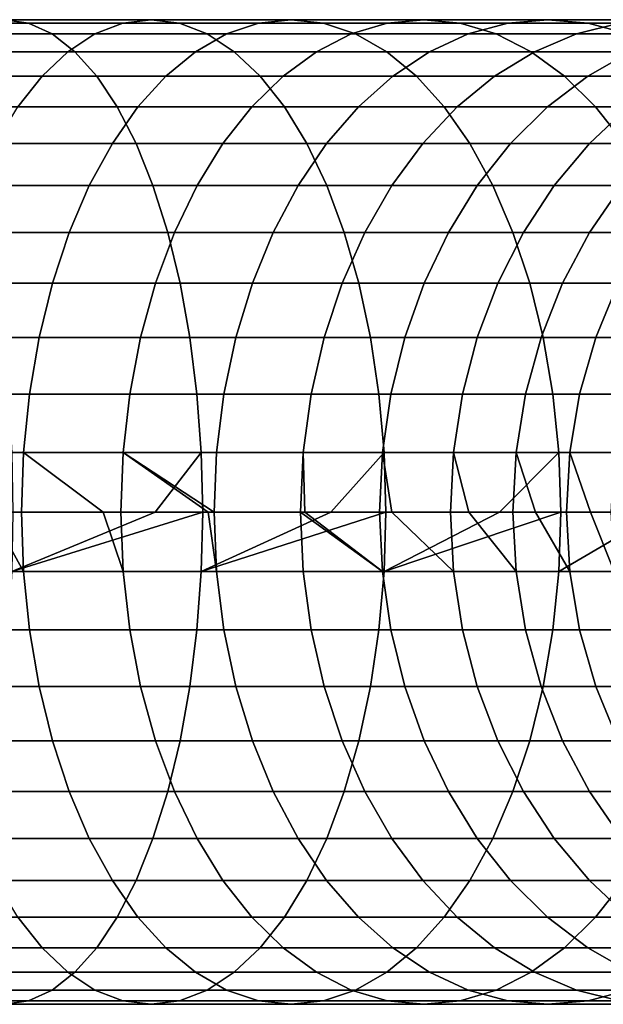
# Model space of a CAD drawing. Header units: metres. Extents: x 19 to 381, y -30 to 30.
# Tile 5 of 8: x 348 to 360, y -10 to 10. Entities that reach past the tile are written whole.
import ezdxf

# ---------------------------------------------------------------- set-up
doc = ezdxf.new("R2010")
doc.units = ezdxf.units.M
doc.layers.add('solid_26_000_800_XXX', color=7, linetype='CONTINUOUS')

msp = doc.modelspace()

# ---------------------------------------------------------------- linework, layer by layer
at = {"layer": 'solid_26_000_800_XXX'}
for points in [[(347.864471, 9.927089, -2.2707), (347.379944, 10, -3.374382), (344.297363, 10, -2.170533), (344.689026, 9.927089, -1.030573)], [(350.352448, 10, -4.828923), (349.77832, 9.927089, -5.888774), (346.895386, 9.927089, -4.478065), (347.379944, 10, -3.374382)], [(350.926575, 9.927089, -3.769071), (350.352448, 10, -4.828923), (347.379944, 10, -3.374382), (347.864471, 9.927089, -2.2707)], [(353.19455, 10, -6.524197), (352.53476, 9.927089, -7.532963), (349.77832, 9.927089, -5.888774), (350.352448, 10, -4.828923)], [(353.854309, 9.927089, -5.515432), (353.19455, 10, -6.524197), (350.352448, 10, -4.828923), (350.926575, 9.927089, -3.769071)], [(355.88678, 10, -8.448603), (355.145874, 9.927089, -9.399378), (352.53476, 9.927089, -7.532963), (353.19455, 10, -6.524197)], [(356.627686, 9.927089, -7.497828), (355.88678, 10, -8.448603), (353.19455, 10, -6.524197), (353.854309, 9.927089, -5.515432)], [(358.410736, 10, -10.588968), (357.59375, 9.927089, -11.475245), (355.145874, 9.927089, -9.399378), (355.88678, 10, -8.448603)], [(359.227692, 9.927089, -9.702691), (358.410736, 10, -10.588968), (355.88678, 10, -8.448603), (356.627686, 9.927089, -7.497828)], [(360.749115, 10, -12.930641), (359.861694, 9.927089, -13.746354), (357.59375, 9.927089, -11.475245), (358.410736, 10, -10.588968)], [(361.636536, 9.927089, -12.114929), (360.749115, 10, -12.930641), (358.410736, 10, -10.588968), (359.227692, 9.927089, -9.702691)], [(348.34198, 9.709418, -1.183111), (347.864471, 9.927089, -2.2707), (344.689026, 9.927089, -1.030573), (345.074982, 9.709418, 0.092763)], [(349.77832, 9.927089, -5.888774), (349.212555, 9.709418, -6.93317), (346.417877, 9.709418, -5.565653), (346.895386, 9.927089, -4.478065)], [(351.49231, 9.709418, -2.724675), (350.926575, 9.927089, -3.769071), (347.864471, 9.927089, -2.2707), (348.34198, 9.709418, -1.183111)], [(352.53476, 9.927089, -7.532963), (351.884613, 9.709418, -8.527019), (349.212555, 9.709418, -6.93317), (349.77832, 9.927089, -5.888774)], [(354.504456, 9.709418, -4.521376), (353.854309, 9.927089, -5.515432), (350.926575, 9.927089, -3.769071), (351.49231, 9.709418, -2.724675)], [(355.145874, 9.927089, -9.399378), (354.415771, 9.709418, -10.336289), (351.884613, 9.709418, -8.527019), (352.53476, 9.927089, -7.532963)], [(357.357758, 9.709418, -6.560917), (356.627686, 9.927089, -7.497828), (353.854309, 9.927089, -5.515432), (354.504456, 9.709418, -4.521376)], [(357.59375, 9.927089, -11.475245), (356.788727, 9.709418, -12.348598), (354.415771, 9.709418, -10.336289), (355.145874, 9.927089, -9.399378)], [(360.032715, 9.709418, -8.829338), (359.227692, 9.927089, -9.702691), (356.627686, 9.927089, -7.497828), (357.357758, 9.709418, -6.560917)], [(359.861694, 9.927089, -13.746354), (358.987183, 9.709418, -14.550172), (356.788727, 9.709418, -12.348598), (357.59375, 9.927089, -11.475245)], [(361.934113, 9.927089, -16.197161), (360.996155, 9.709418, -16.925941), (358.987183, 9.709418, -14.550172), (359.861694, 9.927089, -13.746354)], [(362.511017, 9.709418, -11.311111), (361.636536, 9.927089, -12.114929), (359.227692, 9.927089, -9.702691), (360.032715, 9.709418, -8.829338)], [(348.80542, 9.350163, -0.127477), (348.34198, 9.709418, -1.183111), (345.074982, 9.709418, 0.092763), (345.449585, 9.350163, 1.183096)], [(349.212555, 9.709418, -6.93317), (348.663422, 9.350163, -7.946882), (345.954437, 9.350163, -6.621288), (346.417877, 9.709418, -5.565653)], [(352.041443, 9.350163, -1.710964), (351.49231, 9.709418, -2.724675), (348.34198, 9.709418, -1.183111), (348.80542, 9.350163, -0.127477)], [(351.884613, 9.709418, -8.527019), (351.253571, 9.350163, -9.491868), (348.663422, 9.350163, -7.946882), (349.212555, 9.709418, -6.93317)], [(354.415771, 9.709418, -10.336289), (353.707123, 9.350163, -11.245673), (351.253571, 9.350163, -9.491868), (351.884613, 9.709418, -8.527019)], [(355.135498, 9.350163, -3.556526), (354.504456, 9.709418, -4.521376), (351.49231, 9.709418, -2.724675), (352.041443, 9.350163, -1.710964)], [(356.788727, 9.709418, -12.348598), (356.007324, 9.350163, -13.196292), (353.707123, 9.350163, -11.245673), (354.415771, 9.709418, -10.336289)], [(358.066406, 9.350163, -5.651533), (357.357758, 9.709418, -6.560917), (354.504456, 9.709418, -4.521376), (355.135498, 9.350163, -3.556526)], [(358.987183, 9.709418, -14.550172), (358.138397, 9.350163, -15.330373), (356.007324, 9.350163, -13.196292), (356.788727, 9.709418, -12.348598)], [(360.814117, 9.350163, -7.981644), (360.032715, 9.709418, -8.829338), (357.357758, 9.709418, -6.560917), (358.066406, 9.350163, -5.651533)], [(360.996155, 9.709418, -16.925941), (360.085785, 9.350163, -17.63331), (358.138397, 9.350163, -15.330373), (358.987183, 9.709418, -14.550172)], [(349.248108, 8.85456, 0.880811), (348.80542, 9.350163, -0.127477), (345.449585, 9.350163, 1.183096), (345.807404, 8.85456, 2.224525)], [(348.663422, 9.350163, -7.946882), (348.138916, 8.85456, -8.915126), (345.511749, 8.85456, -7.629576), (345.954437, 9.350163, -6.621288)], [(351.253571, 9.350163, -9.491868), (350.650818, 8.85456, -10.413443), (348.138916, 8.85456, -8.915126), (348.663422, 9.350163, -7.946882)], [(352.565948, 8.85456, -0.742719), (352.041443, 9.350163, -1.710964), (348.80542, 9.350163, -0.127477), (349.248108, 8.85456, 0.880811)], [(353.707123, 9.350163, -11.245673), (353.030273, 8.85456, -12.114269), (350.650818, 8.85456, -10.413443), (351.253571, 9.350163, -9.491868)], [(355.738251, 8.85456, -2.634952), (355.135498, 9.350163, -3.556526), (352.041443, 9.350163, -1.710964), (352.565948, 8.85456, -0.742719)], [(356.007324, 9.350163, -13.196292), (355.260986, 8.85456, -14.005965), (353.030273, 8.85456, -12.114269), (353.707123, 9.350163, -11.245673)], [(358.743286, 8.85456, -4.782937), (358.066406, 9.350163, -5.651533), (355.135498, 9.350163, -3.556526), (355.738251, 8.85456, -2.634952)], [(358.138397, 9.350163, -15.330373), (357.327698, 8.85456, -16.075581), (355.260986, 8.85456, -14.005965), (356.007324, 9.350163, -13.196292)], [(360.085785, 9.350163, -17.63331), (359.216248, 8.85456, -18.308952), (357.327698, 8.85456, -16.075581), (358.138397, 9.350163, -15.330373)], [(361.560455, 8.85456, -7.171971), (360.814117, 9.350163, -7.981644), (358.066406, 9.350163, -5.651533), (358.743286, 8.85456, -4.782937)], [(361.836151, 9.350163, -20.08934), (360.913727, 8.85456, -20.690792), (359.216248, 8.85456, -18.308952), (360.085785, 9.350163, -17.63331)], [(348.138916, 8.85456, -8.915126), (347.646667, 8.229838, -9.823785), (345.096313, 8.229838, -8.575813), (345.511749, 8.85456, -7.629576)], [(349.663544, 8.229838, 1.827048), (349.248108, 8.85456, 0.880811), (345.807404, 8.85456, 2.224525), (346.143188, 8.229838, 3.201864)], [(350.650818, 8.85456, -10.413443), (350.085144, 8.229838, -11.278303), (347.646667, 8.229838, -9.823785), (348.138916, 8.85456, -8.915126)], [(353.058197, 8.229838, 0.16594), (352.565948, 8.85456, -0.742719), (349.248108, 8.85456, 0.880811), (349.663544, 8.229838, 1.827048)], [(353.030273, 8.85456, -12.114269), (352.39505, 8.229838, -12.929412), (350.085144, 8.229838, -11.278303), (350.650818, 8.85456, -10.413443)], [(355.260986, 8.85456, -14.005965), (354.560547, 8.229838, -14.76581), (352.39505, 8.229838, -12.929412), (353.030273, 8.85456, -12.114269)], [(356.303925, 8.229838, -1.770092), (355.738251, 8.85456, -2.634952), (352.565948, 8.85456, -0.742719), (353.058197, 8.229838, 0.16594)], [(357.327698, 8.85456, -16.075581), (356.566864, 8.229838, -16.774929), (354.560547, 8.229838, -14.76581), (355.260986, 8.85456, -14.005965)], [(359.378479, 8.229838, -3.967794), (358.743286, 8.85456, -4.782937), (355.738251, 8.85456, -2.634952), (356.303925, 8.229838, -1.770092)], [(359.216248, 8.85456, -18.308952), (358.400208, 8.229838, -18.943014), (356.566864, 8.229838, -16.774929), (357.327698, 8.85456, -16.075581)], [(360.913727, 8.85456, -20.690792), (360.048065, 8.229838, -21.25523), (358.400208, 8.229838, -18.943014), (359.216248, 8.85456, -18.308952)], [(362.260895, 8.229838, -6.412125), (361.560455, 8.85456, -7.171971), (358.743286, 8.85456, -4.782937), (359.378479, 8.229838, -3.967794)], [(350.045685, 7.485107, 2.697437), (349.663544, 8.229838, 1.827048), (346.143188, 8.229838, 3.201864), (346.452087, 7.485107, 4.100862)], [(350.085144, 8.229838, -11.278303), (349.56485, 7.485107, -12.073838), (347.193909, 7.485107, -10.659607), (347.646667, 8.229838, -9.823785)], [(352.39505, 8.229838, -12.929412), (351.81076, 7.485107, -13.679214), (349.56485, 7.485107, -12.073838), (350.085144, 8.229838, -11.278303)], [(353.510956, 7.485107, 1.001762), (353.058197, 8.229838, 0.16594), (349.663544, 8.229838, 1.827048), (350.045685, 7.485107, 2.697437)], [(354.560547, 8.229838, -14.76581), (353.91629, 7.485107, -15.464748), (351.81076, 7.485107, -13.679214), (352.39505, 8.229838, -12.929412)], [(356.824219, 7.485107, -0.974557), (356.303925, 8.229838, -1.770092), (353.058197, 8.229838, 0.16594), (353.510956, 7.485107, 1.001762)], [(356.566864, 8.229838, -16.774929), (355.867004, 7.485107, -17.418219), (353.91629, 7.485107, -15.464748), (354.560547, 8.229838, -14.76581)], [(358.400208, 8.229838, -18.943014), (357.649597, 7.485107, -19.526253), (355.867004, 7.485107, -17.418219), (356.566864, 8.229838, -16.774929)], [(359.962769, 7.485107, -3.217992), (359.378479, 8.229838, -3.967794), (356.303925, 8.229838, -1.770092), (356.824219, 7.485107, -0.974557)], [(360.048065, 8.229838, -21.25523), (359.251801, 7.485107, -21.774424), (357.649597, 7.485107, -19.526253), (358.400208, 8.229838, -18.943014)], [(361.499146, 8.229838, -23.695745), (360.662689, 7.485107, -24.147341), (359.251801, 7.485107, -21.774424), (360.048065, 8.229838, -21.25523)], [(362.905151, 7.485107, -5.713187), (362.260895, 8.229838, -6.412125), (359.378479, 8.229838, -3.967794), (359.962769, 7.485107, -3.217992)], [(350.388916, 6.631227, 3.479285), (350.045685, 7.485107, 2.697437), (346.452087, 7.485107, 4.100862), (346.729523, 6.631227, 4.908408)], [(349.56485, 7.485107, -12.073838), (349.097473, 6.631227, -12.788446), (346.787201, 6.631227, -11.410405), (347.193909, 7.485107, -10.659607)], [(351.81076, 7.485107, -13.679214), (351.285919, 6.631227, -14.352743), (349.097473, 6.631227, -12.788446), (349.56485, 7.485107, -12.073838)], [(353.917664, 6.631227, 1.75256), (353.510956, 7.485107, 1.001762), (350.045685, 7.485107, 2.697437), (350.388916, 6.631227, 3.479285)], [(353.91629, 7.485107, -15.464748), (353.337555, 6.631227, -16.092587), (351.285919, 6.631227, -14.352743), (351.81076, 7.485107, -13.679214)], [(355.867004, 7.485107, -17.418219), (355.238373, 6.631227, -17.996069), (353.337555, 6.631227, -16.092587), (353.91629, 7.485107, -15.464748)], [(357.291595, 6.631227, -0.259948), (356.824219, 7.485107, -0.974557), (353.510956, 7.485107, 1.001762), (353.917664, 6.631227, 1.75256)], [(357.649597, 7.485107, -19.526253), (356.975311, 6.631227, -20.050159), (355.238373, 6.631227, -17.996069), (355.867004, 7.485107, -17.418219)], [(360.48764, 6.631227, -2.544463), (359.962769, 7.485107, -3.217992), (356.824219, 7.485107, -0.974557), (357.291595, 6.631227, -0.259948)], [(359.251801, 7.485107, -21.774424), (358.53653, 6.631227, -22.240801), (356.975311, 6.631227, -20.050159), (357.649597, 7.485107, -19.526253)], [(360.662689, 7.485107, -24.147341), (359.911346, 6.631227, -24.552999), (358.53653, 6.631227, -22.240801), (359.251801, 7.485107, -21.774424)], [(349.097473, 6.631227, -12.788446), (348.689819, 5.680647, -13.411709), (346.432465, 5.680647, -12.06523), (346.787201, 6.631227, -11.410405)], [(350.688324, 5.680647, 4.161191), (350.388916, 6.631227, 3.479285), (346.729523, 6.631227, 4.908408), (346.971527, 5.680647, 5.612728)], [(351.285919, 6.631227, -14.352743), (350.828156, 5.680647, -14.940176), (348.689819, 5.680647, -13.411709), (349.097473, 6.631227, -12.788446)], [(354.2724, 5.680647, 2.407385), (353.917664, 6.631227, 1.75256), (350.388916, 6.631227, 3.479285), (350.688324, 5.680647, 4.161191)], [(353.337555, 6.631227, -16.092587), (352.832794, 5.680647, -16.640169), (350.828156, 5.680647, -14.940176), (351.285919, 6.631227, -14.352743)], [(355.238373, 6.631227, -17.996069), (354.690063, 5.680647, -18.500053), (352.832794, 5.680647, -16.640169), (353.337555, 6.631227, -16.092587)], [(357.699249, 5.680647, 0.363314), (357.291595, 6.631227, -0.259948), (353.917664, 6.631227, 1.75256), (354.2724, 5.680647, 2.407385)], [(356.975311, 6.631227, -20.050159), (356.387238, 5.680647, -20.507097), (354.690063, 5.680647, -18.500053), (355.238373, 6.631227, -17.996069)], [(358.53653, 6.631227, -22.240801), (357.91272, 5.680647, -22.647564), (356.387238, 5.680647, -20.507097), (356.975311, 6.631227, -20.050159)], [(360.945404, 5.680647, -1.95703), (360.48764, 6.631227, -2.544463), (357.291595, 6.631227, -0.259948), (357.699249, 5.680647, 0.363314)], [(359.911346, 6.631227, -24.552999), (359.256012, 5.680647, -24.906801), (357.91272, 5.680647, -22.647564), (358.53653, 6.631227, -22.240801)], [(361.090302, 6.631227, -26.970926), (360.407959, 5.680647, -27.269348), (359.256012, 5.680647, -24.906801), (359.911346, 6.631227, -24.552999)], [(348.689819, 5.680647, -13.411709), (348.34787, 4.647232, -13.934535), (346.134918, 4.647232, -12.614533), (346.432465, 5.680647, -12.06523)], [(350.939453, 4.647232, 4.733211), (350.688324, 5.680647, 4.161191), (346.971527, 5.680647, 5.612728), (347.1745, 4.647232, 6.20355)], [(350.828156, 5.680647, -14.940176), (350.444153, 4.647232, -15.432947), (348.34787, 4.647232, -13.934535), (348.689819, 5.680647, -13.411709)], [(352.832794, 5.680647, -16.640169), (352.409393, 4.647232, -17.099512), (350.444153, 4.647232, -15.432947), (350.828156, 5.680647, -14.940176)], [(354.569946, 4.647232, 2.956688), (354.2724, 5.680647, 2.407385), (350.688324, 5.680647, 4.161191), (350.939453, 4.647232, 4.733211)], [(354.690063, 5.680647, -18.500053), (354.230133, 4.647232, -18.922823), (352.409393, 4.647232, -17.099512), (352.832794, 5.680647, -16.640169)], [(356.387238, 5.680647, -20.507097), (355.893921, 4.647232, -20.890402), (354.230133, 4.647232, -18.922823), (354.690063, 5.680647, -18.500053)], [(358.041199, 4.647232, 0.88614), (357.699249, 5.680647, 0.363314), (354.2724, 5.680647, 2.407385), (354.569946, 4.647232, 2.956688)], [(357.91272, 5.680647, -22.647564), (357.389404, 4.647232, -22.988777), (355.893921, 4.647232, -20.890402), (356.387238, 5.680647, -20.507097)], [(359.256012, 5.680647, -24.906801), (358.706299, 4.647232, -25.20359), (357.389404, 4.647232, -22.988777), (357.91272, 5.680647, -22.647564)], [(361.329407, 4.647232, -1.464259), (360.945404, 5.680647, -1.95703), (357.699249, 5.680647, 0.363314), (358.041199, 4.647232, 0.88614)], [(360.407959, 5.680647, -27.269348), (359.835602, 4.647232, -27.51968), (358.706299, 4.647232, -25.20359), (359.256012, 5.680647, -24.906801)], [(348.34787, 4.647232, -13.934535), (348.076599, 3.546049, -14.349302), (345.898865, 3.546049, -13.050304), (346.134918, 4.647232, -12.614533)], [(351.138672, 3.546049, 5.187005), (350.939453, 4.647232, 4.733211), (347.1745, 4.647232, 6.20355), (347.335541, 3.546049, 6.672259)], [(350.444153, 4.647232, -15.432947), (350.139526, 3.546049, -15.823871), (348.076599, 3.546049, -14.349302), (348.34787, 4.647232, -13.934535)], [(352.409393, 4.647232, -17.099512), (352.073486, 3.546049, -17.463917), (350.139526, 3.546049, -15.823871), (350.444153, 4.647232, -15.432947)], [(354.80603, 3.546049, 3.39246), (354.569946, 4.647232, 2.956688), (350.939453, 4.647232, 4.733211), (351.138672, 3.546049, 5.187005)], [(354.230133, 4.647232, -18.922823), (353.865265, 3.546049, -19.258215), (352.073486, 3.546049, -17.463917), (352.409393, 4.647232, -17.099512)], [(355.893921, 4.647232, -20.890402), (355.502594, 3.546049, -21.194483), (353.865265, 3.546049, -19.258215), (354.230133, 4.647232, -18.922823)], [(358.312469, 3.546049, 1.300907), (358.041199, 4.647232, 0.88614), (354.569946, 4.647232, 2.956688), (354.80603, 3.546049, 3.39246)], [(357.389404, 4.647232, -22.988777), (356.974243, 3.546049, -23.25947), (355.502594, 3.546049, -21.194483), (355.893921, 4.647232, -20.890402)], [(358.706299, 4.647232, -25.20359), (358.270172, 3.546049, -25.439039), (356.974243, 3.546049, -23.25947), (357.389404, 4.647232, -22.988777)], [(361.634033, 3.546049, -1.073336), (361.329407, 4.647232, -1.464259), (358.041199, 4.647232, 0.88614), (358.312469, 3.546049, 1.300907)], [(359.835602, 4.647232, -27.51968), (359.381531, 3.546049, -27.718275), (358.270172, 3.546049, -25.439039), (358.706299, 4.647232, -25.20359)], [(360.769592, 4.647232, -29.921194), (360.300659, 3.546049, -30.081573), (359.381531, 3.546049, -27.718275), (359.835602, 4.647232, -27.51968)], [(348.076599, 3.546049, -14.349302), (347.879944, 2.393157, -14.649961), (345.727722, 2.393157, -13.36619), (345.898865, 3.546049, -13.050304)], [(351.283112, 2.393157, 5.515954), (351.138672, 3.546049, 5.187005), (347.335541, 3.546049, 6.672259), (347.452271, 2.393157, 7.01202)], [(350.139526, 3.546049, -15.823871), (349.918701, 2.393157, -16.107246), (347.879944, 2.393157, -14.649961), (348.076599, 3.546049, -14.349302)], [(352.073486, 3.546049, -17.463917), (351.829987, 2.393157, -17.728067), (349.918701, 2.393157, -16.107246), (350.139526, 3.546049, -15.823871)], [(354.977142, 2.393157, 3.708345), (354.80603, 3.546049, 3.39246), (351.138672, 3.546049, 5.187005), (351.283112, 2.393157, 5.515954)], [(353.865265, 3.546049, -19.258215), (353.600769, 2.393157, -19.501335), (351.829987, 2.393157, -17.728067), (352.073486, 3.546049, -17.463917)], [(355.502594, 3.546049, -21.194483), (355.218903, 2.393157, -21.414907), (353.600769, 2.393157, -19.501335), (353.865265, 3.546049, -19.258215)], [(358.509125, 2.393157, 1.601567), (358.312469, 3.546049, 1.300907), (354.80603, 3.546049, 3.39246), (354.977142, 2.393157, 3.708345)], [(356.974243, 3.546049, -23.25947), (356.673309, 2.393157, -23.45569), (355.218903, 2.393157, -21.414907), (355.502594, 3.546049, -21.194483)], [(358.270172, 3.546049, -25.439039), (357.954071, 2.393157, -25.609713), (356.673309, 2.393157, -23.45569), (356.974243, 3.546049, -23.25947)], [(359.381531, 3.546049, -27.718275), (359.052368, 2.393157, -27.862232), (357.954071, 2.393157, -25.609713), (358.270172, 3.546049, -25.439039)], [(361.854858, 2.393157, -0.78996), (361.634033, 3.546049, -1.073336), (358.312469, 3.546049, 1.300907), (358.509125, 2.393157, 1.601567)], [(360.300659, 3.546049, -30.081573), (359.960724, 2.393157, -30.19783), (359.052368, 2.393157, -27.862232), (359.381531, 3.546049, -27.718275)], [(347.879944, 2.393157, -14.649961), (347.760803, 1.205367, -14.832129), (345.624054, 1.205367, -13.557583), (345.727722, 2.393157, -13.36619)], [(351.370605, 1.205367, 5.715261), (351.283112, 2.393157, 5.515954), (347.452271, 2.393157, 7.01202), (347.52301, 1.205367, 7.217879)], [(349.918701, 2.393157, -16.107246), (349.784882, 1.205367, -16.27894), (347.760803, 1.205367, -14.832129), (347.879944, 2.393157, -14.649961)], [(351.829987, 2.393157, -17.728067), (351.682465, 1.205367, -17.888117), (349.784882, 1.205367, -16.27894), (349.918701, 2.393157, -16.107246)], [(355.080811, 1.205367, 3.899738), (354.977142, 2.393157, 3.708345), (351.283112, 2.393157, 5.515954), (351.370605, 1.205367, 5.715261)], [(353.600769, 2.393157, -19.501335), (353.440521, 1.205367, -19.64864), (351.682465, 1.205367, -17.888117), (351.829987, 2.393157, -17.728067)], [(355.218903, 2.393157, -21.414907), (355.047028, 1.205367, -21.548462), (353.440521, 1.205367, -19.64864), (353.600769, 2.393157, -19.501335)], [(358.628265, 1.205367, 1.783734), (358.509125, 2.393157, 1.601567), (354.977142, 2.393157, 3.708345), (355.080811, 1.205367, 3.899738)], [(356.673309, 2.393157, -23.45569), (356.490967, 1.205367, -23.574579), (355.047028, 1.205367, -21.548462), (355.218903, 2.393157, -21.414907)], [(357.954071, 2.393157, -25.609713), (357.762512, 1.205367, -25.713121), (356.490967, 1.205367, -23.574579), (356.673309, 2.393157, -23.45569)], [(359.052368, 2.393157, -27.862232), (358.852936, 1.205367, -27.949455), (357.762512, 1.205367, -25.713121), (357.954071, 2.393157, -25.609713)], [(361.988647, 1.205367, -0.618265), (361.854858, 2.393157, -0.78996), (358.509125, 2.393157, 1.601567), (358.628265, 1.205367, 1.783734)], [(359.960724, 2.393157, -30.19783), (359.754761, 1.205367, -30.268269), (358.852936, 1.205367, -27.949455), (359.052368, 2.393157, -27.862232)], [(347.760803, 1.205367, -14.832129), (347.720886, 0, -14.893148), (347.092957, 0, -14.493486), (345.624054, 1.205367, -13.557583)], [(347.52301, 1.205367, 7.217879), (347.546692, 0, 7.286834), (350.434174, 0, 6.193976), (351.370605, 1.205367, 5.715261)], [(347.760803, 1.205367, -14.832129), (349.379028, 0, -16.059483), (347.720886, 0, -14.893148)], [(349.784882, 1.205367, -16.27894), (349.740082, 0, -16.336452), (349.379028, 0, -16.059483), (347.760803, 1.205367, -14.832129)], [(349.784882, 1.205367, -16.27894), (351.510864, 0, -17.829733), (349.740082, 0, -16.336452)], [(349.784882, 1.205367, -16.27894), (351.633026, 0, -17.941727), (351.510864, 0, -17.829733)], [(351.682465, 1.205367, -17.888117), (351.633026, 0, -17.941727), (349.784882, 1.205367, -16.27894)], [(351.370605, 1.205367, 5.715261), (350.434174, 0, 6.193976), (351.399902, 0, 5.782022)], [(351.370605, 1.205367, 5.715261), (351.399902, 0, 5.782022), (353.999512, 0, 4.550326), (355.080811, 1.205367, 3.899738)], [(353.440521, 1.205367, -19.64864), (353.386841, 0, -19.697981), (351.633026, 0, -17.941727), (351.682465, 1.205367, -17.888117)], [(353.440521, 1.205367, -19.64864), (353.470276, 0, -19.789131), (353.386841, 0, -19.697981)], [(355.047028, 1.205367, -21.548462), (354.989441, 0, -21.593197), (353.470276, 0, -19.789131), (353.440521, 1.205367, -19.64864)], [(355.080811, 1.205367, 3.899738), (353.999512, 0, 4.550326), (355.11554, 0, 3.963847)], [(355.047028, 1.205367, -21.548462), (355.240509, 0, -21.920961), (354.989441, 0, -21.593197)], [(356.490967, 1.205367, -23.574579), (356.429901, 0, -23.614403), (355.240509, 0, -21.920961), (355.047028, 1.205367, -21.548462)], [(355.080811, 1.205367, 3.899738), (355.11554, 0, 3.963847), (357.424927, 0, 2.632008), (358.628265, 1.205367, 1.783734)], [(356.490967, 1.205367, -23.574579), (356.806519, 0, -24.207035), (356.429901, 0, -23.614403)], [(357.762512, 1.205367, -25.713121), (357.698364, 0, -25.747761), (356.806519, 0, -24.207035), (356.490967, 1.205367, -23.574579)], [(358.628265, 1.205367, 1.783734), (357.424927, 0, 2.632008), (358.668182, 0, 1.844753)], [(357.762512, 1.205367, -25.713121), (358.154907, 0, -26.62785), (357.698364, 0, -25.747761)], [(358.852936, 1.205367, -27.949455), (358.786133, 0, -27.978672), (358.154907, 0, -26.62785), (357.762512, 1.205367, -25.713121)], [(358.628265, 1.205367, 1.783734), (358.668182, 0, 1.844753), (360.68927, 0, 0.45085), (361.988647, 1.205367, -0.618265)], [(358.852936, 1.205367, -27.949455), (359.27417, 0, -29.16275), (358.786133, 0, -27.978672)], [(359.754761, 1.205367, -30.268269), (359.68576, 0, -30.291864), (359.27417, 0, -29.16275), (358.852936, 1.205367, -27.949455)], [(347.092957, 0, -14.493486), (347.760803, -1.205367, -14.832129), (345.624054, -1.205367, -13.557583), (345.589325, 0, -13.621692)], [(347.092957, 0, -14.493486), (347.720886, 0, -14.893148), (347.760803, -1.205367, -14.832129)], [(349.379028, 0, -16.059483), (349.784882, -1.205367, -16.27894), (347.760803, -1.205367, -14.832129), (347.720886, 0, -14.893148)], [(349.379028, 0, -16.059483), (349.740082, 0, -16.336452), (349.784882, -1.205367, -16.27894)], [(351.510864, 0, -17.829733), (351.682465, -1.205367, -17.888117), (349.784882, -1.205367, -16.27894), (349.740082, 0, -16.336452)], [(351.510864, 0, -17.829733), (351.633026, 0, -17.941727), (351.682465, -1.205367, -17.888117)], [(353.386841, 0, -19.697981), (353.440521, -1.205367, -19.64864), (351.682465, -1.205367, -17.888117), (351.633026, 0, -17.941727)], [(355.047028, -1.205367, -21.548462), (353.440521, -1.205367, -19.64864), (353.386841, 0, -19.697981)], [(353.470276, 0, -19.789131), (355.047028, -1.205367, -21.548462), (353.386841, 0, -19.697981)], [(353.470276, 0, -19.789131), (354.989441, 0, -21.593197), (355.047028, -1.205367, -21.548462)], [(355.240509, 0, -21.920961), (356.490967, -1.205367, -23.574579), (355.047028, -1.205367, -21.548462), (354.989441, 0, -21.593197)], [(355.240509, 0, -21.920961), (356.429901, 0, -23.614403), (356.490967, -1.205367, -23.574579)], [(356.806519, 0, -24.207035), (357.762512, -1.205367, -25.713121), (356.490967, -1.205367, -23.574579), (356.429901, 0, -23.614403)], [(356.806519, 0, -24.207035), (357.698364, 0, -25.747761), (357.762512, -1.205367, -25.713121)], [(358.154907, 0, -26.62785), (358.852936, -1.205367, -27.949455), (357.762512, -1.205367, -25.713121), (357.698364, 0, -25.747761)], [(358.154907, 0, -26.62785), (358.786133, 0, -27.978672), (358.852936, -1.205367, -27.949455)], [(359.27417, 0, -29.16275), (359.754761, -1.205367, -30.268269), (358.852936, -1.205367, -27.949455), (358.786133, 0, -27.978672)], [(359.27417, 0, -29.16275), (359.68576, 0, -30.291864), (359.754761, -1.205367, -30.268269)], [(350.434174, 0, 6.193976), (347.546692, 0, 7.286834), (347.52301, -1.205367, 7.217879)], [(351.399902, 0, 5.782022), (350.434174, 0, 6.193976), (347.52301, -1.205367, 7.217879)], [(351.370605, -1.205367, 5.715261), (351.399902, 0, 5.782022), (347.52301, -1.205367, 7.217879)], [(353.999512, 0, 4.550326), (351.399902, 0, 5.782022), (351.370605, -1.205367, 5.715261)], [(355.11554, 0, 3.963847), (353.999512, 0, 4.550326), (351.370605, -1.205367, 5.715261)], [(355.080811, -1.205367, 3.899738), (355.11554, 0, 3.963847), (351.370605, -1.205367, 5.715261)], [(357.424927, 0, 2.632008), (355.11554, 0, 3.963847), (355.080811, -1.205367, 3.899738)], [(358.668182, 0, 1.844753), (357.424927, 0, 2.632008), (355.080811, -1.205367, 3.899738)], [(358.628265, -1.205367, 1.783734), (358.668182, 0, 1.844753), (355.080811, -1.205367, 3.899738)], [(360.68927, 0, 0.45085), (358.668182, 0, 1.844753), (358.628265, -1.205367, 1.783734)], [(361.988647, -1.205367, -0.618265), (362.033478, 0, -0.560754), (360.68927, 0, 0.45085), (358.628265, -1.205367, 1.783734)], [(347.760803, -1.205367, -14.832129), (347.879944, -2.393157, -14.649961), (345.727722, -2.393157, -13.36619), (345.624054, -1.205367, -13.557583)], [(351.283112, -2.393157, 5.515954), (351.370605, -1.205367, 5.715261), (347.52301, -1.205367, 7.217879), (347.452271, -2.393157, 7.01202)], [(349.784882, -1.205367, -16.27894), (349.918701, -2.393157, -16.107246), (347.879944, -2.393157, -14.649961), (347.760803, -1.205367, -14.832129)], [(351.682465, -1.205367, -17.888117), (351.829987, -2.393157, -17.728067), (349.918701, -2.393157, -16.107246), (349.784882, -1.205367, -16.27894)], [(354.977142, -2.393157, 3.708345), (355.080811, -1.205367, 3.899738), (351.370605, -1.205367, 5.715261), (351.283112, -2.393157, 5.515954)], [(353.440521, -1.205367, -19.64864), (353.600769, -2.393157, -19.501335), (351.829987, -2.393157, -17.728067), (351.682465, -1.205367, -17.888117)], [(355.047028, -1.205367, -21.548462), (355.218903, -2.393157, -21.414907), (353.600769, -2.393157, -19.501335), (353.440521, -1.205367, -19.64864)], [(358.509125, -2.393157, 1.601567), (358.628265, -1.205367, 1.783734), (355.080811, -1.205367, 3.899738), (354.977142, -2.393157, 3.708345)], [(356.490967, -1.205367, -23.574579), (356.673309, -2.393157, -23.45569), (355.218903, -2.393157, -21.414907), (355.047028, -1.205367, -21.548462)], [(357.762512, -1.205367, -25.713121), (357.954071, -2.393157, -25.609713), (356.673309, -2.393157, -23.45569), (356.490967, -1.205367, -23.574579)], [(358.852936, -1.205367, -27.949455), (359.052368, -2.393157, -27.862232), (357.954071, -2.393157, -25.609713), (357.762512, -1.205367, -25.713121)], [(361.854858, -2.393157, -0.78996), (361.988647, -1.205367, -0.618265), (358.628265, -1.205367, 1.783734), (358.509125, -2.393157, 1.601567)], [(359.754761, -1.205367, -30.268269), (359.960724, -2.393157, -30.19783), (359.052368, -2.393157, -27.862232), (358.852936, -1.205367, -27.949455)], [(347.879944, -2.393157, -14.649961), (348.076599, -3.546049, -14.349302), (345.898865, -3.546049, -13.050304), (345.727722, -2.393157, -13.36619)], [(351.138672, -3.546049, 5.187005), (351.283112, -2.393157, 5.515954), (347.452271, -2.393157, 7.01202), (347.335541, -3.546049, 6.672259)], [(349.918701, -2.393157, -16.107246), (350.139526, -3.546049, -15.823871), (348.076599, -3.546049, -14.349302), (347.879944, -2.393157, -14.649961)], [(351.829987, -2.393157, -17.728067), (352.073486, -3.546049, -17.463917), (350.139526, -3.546049, -15.823871), (349.918701, -2.393157, -16.107246)], [(354.80603, -3.546049, 3.39246), (354.977142, -2.393157, 3.708345), (351.283112, -2.393157, 5.515954), (351.138672, -3.546049, 5.187005)], [(353.600769, -2.393157, -19.501335), (353.865265, -3.546049, -19.258215), (352.073486, -3.546049, -17.463917), (351.829987, -2.393157, -17.728067)], [(355.218903, -2.393157, -21.414907), (355.502594, -3.546049, -21.194483), (353.865265, -3.546049, -19.258215), (353.600769, -2.393157, -19.501335)], [(358.312469, -3.546049, 1.300907), (358.509125, -2.393157, 1.601567), (354.977142, -2.393157, 3.708345), (354.80603, -3.546049, 3.39246)], [(356.673309, -2.393157, -23.45569), (356.974243, -3.546049, -23.25947), (355.502594, -3.546049, -21.194483), (355.218903, -2.393157, -21.414907)], [(357.954071, -2.393157, -25.609713), (358.270172, -3.546049, -25.439039), (356.974243, -3.546049, -23.25947), (356.673309, -2.393157, -23.45569)], [(359.052368, -2.393157, -27.862232), (359.381531, -3.546049, -27.718275), (358.270172, -3.546049, -25.439039), (357.954071, -2.393157, -25.609713)], [(361.634033, -3.546049, -1.073336), (361.854858, -2.393157, -0.78996), (358.509125, -2.393157, 1.601567), (358.312469, -3.546049, 1.300907)], [(359.960724, -2.393157, -30.19783), (360.300659, -3.546049, -30.081573), (359.381531, -3.546049, -27.718275), (359.052368, -2.393157, -27.862232)], [(348.076599, -3.546049, -14.349302), (348.34787, -4.647232, -13.934535), (346.134918, -4.647232, -12.614533), (345.898865, -3.546049, -13.050304)], [(350.939453, -4.647232, 4.733211), (351.138672, -3.546049, 5.187005), (347.335541, -3.546049, 6.672259), (347.1745, -4.647232, 6.20355)], [(350.139526, -3.546049, -15.823871), (350.444153, -4.647232, -15.432947), (348.34787, -4.647232, -13.934535), (348.076599, -3.546049, -14.349302)], [(352.073486, -3.546049, -17.463917), (352.409393, -4.647232, -17.099512), (350.444153, -4.647232, -15.432947), (350.139526, -3.546049, -15.823871)], [(354.569946, -4.647232, 2.956688), (354.80603, -3.546049, 3.39246), (351.138672, -3.546049, 5.187005), (350.939453, -4.647232, 4.733211)], [(353.865265, -3.546049, -19.258215), (354.230133, -4.647232, -18.922823), (352.409393, -4.647232, -17.099512), (352.073486, -3.546049, -17.463917)], [(355.502594, -3.546049, -21.194483), (355.893921, -4.647232, -20.890402), (354.230133, -4.647232, -18.922823), (353.865265, -3.546049, -19.258215)], [(358.041199, -4.647232, 0.88614), (358.312469, -3.546049, 1.300907), (354.80603, -3.546049, 3.39246), (354.569946, -4.647232, 2.956688)], [(356.974243, -3.546049, -23.25947), (357.389404, -4.647232, -22.988777), (355.893921, -4.647232, -20.890402), (355.502594, -3.546049, -21.194483)], [(358.270172, -3.546049, -25.439039), (358.706299, -4.647232, -25.20359), (357.389404, -4.647232, -22.988777), (356.974243, -3.546049, -23.25947)], [(361.329407, -4.647232, -1.464259), (361.634033, -3.546049, -1.073336), (358.312469, -3.546049, 1.300907), (358.041199, -4.647232, 0.88614)], [(359.381531, -3.546049, -27.718275), (359.835602, -4.647232, -27.51968), (358.706299, -4.647232, -25.20359), (358.270172, -3.546049, -25.439039)], [(360.300659, -3.546049, -30.081573), (360.769592, -4.647232, -29.921194), (359.835602, -4.647232, -27.51968), (359.381531, -3.546049, -27.718275)], [(348.34787, -4.647232, -13.934535), (348.689819, -5.680647, -13.411709), (346.432465, -5.680647, -12.06523), (346.134918, -4.647232, -12.614533)], [(350.688324, -5.680647, 4.161191), (350.939453, -4.647232, 4.733211), (347.1745, -4.647232, 6.20355), (346.971527, -5.680647, 5.612728)], [(350.444153, -4.647232, -15.432947), (350.828156, -5.680647, -14.940176), (348.689819, -5.680647, -13.411709), (348.34787, -4.647232, -13.934535)], [(352.409393, -4.647232, -17.099512), (352.832794, -5.680647, -16.640169), (350.828156, -5.680647, -14.940176), (350.444153, -4.647232, -15.432947)], [(354.2724, -5.680647, 2.407385), (354.569946, -4.647232, 2.956688), (350.939453, -4.647232, 4.733211), (350.688324, -5.680647, 4.161191)], [(354.230133, -4.647232, -18.922823), (354.690063, -5.680647, -18.500053), (352.832794, -5.680647, -16.640169), (352.409393, -4.647232, -17.099512)], [(355.893921, -4.647232, -20.890402), (356.387238, -5.680647, -20.507097), (354.690063, -5.680647, -18.500053), (354.230133, -4.647232, -18.922823)], [(357.699249, -5.680647, 0.363314), (358.041199, -4.647232, 0.88614), (354.569946, -4.647232, 2.956688), (354.2724, -5.680647, 2.407385)], [(357.389404, -4.647232, -22.988777), (357.91272, -5.680647, -22.647564), (356.387238, -5.680647, -20.507097), (355.893921, -4.647232, -20.890402)], [(358.706299, -4.647232, -25.20359), (359.256012, -5.680647, -24.906801), (357.91272, -5.680647, -22.647564), (357.389404, -4.647232, -22.988777)], [(360.945404, -5.680647, -1.95703), (361.329407, -4.647232, -1.464259), (358.041199, -4.647232, 0.88614), (357.699249, -5.680647, 0.363314)], [(359.835602, -4.647232, -27.51968), (360.407959, -5.680647, -27.269348), (359.256012, -5.680647, -24.906801), (358.706299, -4.647232, -25.20359)], [(348.689819, -5.680647, -13.411709), (349.097473, -6.631227, -12.788446), (346.787201, -6.631227, -11.410405), (346.432465, -5.680647, -12.06523)], [(350.388916, -6.631227, 3.479285), (350.688324, -5.680647, 4.161191), (346.971527, -5.680647, 5.612728), (346.729523, -6.631227, 4.908408)], [(350.828156, -5.680647, -14.940176), (351.285919, -6.631227, -14.352743), (349.097473, -6.631227, -12.788446), (348.689819, -5.680647, -13.411709)], [(353.917664, -6.631227, 1.75256), (354.2724, -5.680647, 2.407385), (350.688324, -5.680647, 4.161191), (350.388916, -6.631227, 3.479285)], [(352.832794, -5.680647, -16.640169), (353.337555, -6.631227, -16.092587), (351.285919, -6.631227, -14.352743), (350.828156, -5.680647, -14.940176)], [(354.690063, -5.680647, -18.500053), (355.238373, -6.631227, -17.996069), (353.337555, -6.631227, -16.092587), (352.832794, -5.680647, -16.640169)], [(357.291595, -6.631227, -0.259948), (357.699249, -5.680647, 0.363314), (354.2724, -5.680647, 2.407385), (353.917664, -6.631227, 1.75256)], [(356.387238, -5.680647, -20.507097), (356.975311, -6.631227, -20.050159), (355.238373, -6.631227, -17.996069), (354.690063, -5.680647, -18.500053)], [(357.91272, -5.680647, -22.647564), (358.53653, -6.631227, -22.240801), (356.975311, -6.631227, -20.050159), (356.387238, -5.680647, -20.507097)], [(360.48764, -6.631227, -2.544463), (360.945404, -5.680647, -1.95703), (357.699249, -5.680647, 0.363314), (357.291595, -6.631227, -0.259948)], [(359.256012, -5.680647, -24.906801), (359.911346, -6.631227, -24.552999), (358.53653, -6.631227, -22.240801), (357.91272, -5.680647, -22.647564)], [(360.407959, -5.680647, -27.269348), (361.090302, -6.631227, -26.970926), (359.911346, -6.631227, -24.552999), (359.256012, -5.680647, -24.906801)], [(350.045685, -7.485107, 2.697437), (350.388916, -6.631227, 3.479285), (346.729523, -6.631227, 4.908408), (346.452087, -7.485107, 4.100862)], [(349.097473, -6.631227, -12.788446), (349.56485, -7.485107, -12.073838), (347.193909, -7.485107, -10.659607), (346.787201, -6.631227, -11.410405)], [(351.285919, -6.631227, -14.352743), (351.81076, -7.485107, -13.679214), (349.56485, -7.485107, -12.073838), (349.097473, -6.631227, -12.788446)], [(353.510956, -7.485107, 1.001762), (353.917664, -6.631227, 1.75256), (350.388916, -6.631227, 3.479285), (350.045685, -7.485107, 2.697437)], [(353.337555, -6.631227, -16.092587), (353.91629, -7.485107, -15.464748), (351.81076, -7.485107, -13.679214), (351.285919, -6.631227, -14.352743)], [(355.238373, -6.631227, -17.996069), (355.867004, -7.485107, -17.418219), (353.91629, -7.485107, -15.464748), (353.337555, -6.631227, -16.092587)], [(356.824219, -7.485107, -0.974557), (357.291595, -6.631227, -0.259948), (353.917664, -6.631227, 1.75256), (353.510956, -7.485107, 1.001762)], [(356.975311, -6.631227, -20.050159), (357.649597, -7.485107, -19.526253), (355.867004, -7.485107, -17.418219), (355.238373, -6.631227, -17.996069)], [(359.962769, -7.485107, -3.217992), (360.48764, -6.631227, -2.544463), (357.291595, -6.631227, -0.259948), (356.824219, -7.485107, -0.974557)], [(358.53653, -6.631227, -22.240801), (359.251801, -7.485107, -21.774424), (357.649597, -7.485107, -19.526253), (356.975311, -6.631227, -20.050159)], [(359.911346, -6.631227, -24.552999), (360.662689, -7.485107, -24.147341), (359.251801, -7.485107, -21.774424), (358.53653, -6.631227, -22.240801)], [(349.663544, -8.229838, 1.827048), (350.045685, -7.485107, 2.697437), (346.452087, -7.485107, 4.100862), (346.143188, -8.229838, 3.201864)], [(349.56485, -7.485107, -12.073838), (350.085144, -8.229838, -11.278303), (347.646667, -8.229838, -9.823785), (347.193909, -7.485107, -10.659607)], [(351.81076, -7.485107, -13.679214), (352.39505, -8.229838, -12.929412), (350.085144, -8.229838, -11.278303), (349.56485, -7.485107, -12.073838)], [(353.058197, -8.229838, 0.16594), (353.510956, -7.485107, 1.001762), (350.045685, -7.485107, 2.697437), (349.663544, -8.229838, 1.827048)], [(353.91629, -7.485107, -15.464748), (354.560547, -8.229838, -14.76581), (352.39505, -8.229838, -12.929412), (351.81076, -7.485107, -13.679214)], [(356.303925, -8.229838, -1.770092), (356.824219, -7.485107, -0.974557), (353.510956, -7.485107, 1.001762), (353.058197, -8.229838, 0.16594)], [(355.867004, -7.485107, -17.418219), (356.566864, -8.229838, -16.774929), (354.560547, -8.229838, -14.76581), (353.91629, -7.485107, -15.464748)], [(357.649597, -7.485107, -19.526253), (358.400208, -8.229838, -18.943014), (356.566864, -8.229838, -16.774929), (355.867004, -7.485107, -17.418219)], [(359.378479, -8.229838, -3.967794), (359.962769, -7.485107, -3.217992), (356.824219, -7.485107, -0.974557), (356.303925, -8.229838, -1.770092)], [(359.251801, -7.485107, -21.774424), (360.048065, -8.229838, -21.25523), (358.400208, -8.229838, -18.943014), (357.649597, -7.485107, -19.526253)], [(360.662689, -7.485107, -24.147341), (361.499146, -8.229838, -23.695745), (360.048065, -8.229838, -21.25523), (359.251801, -7.485107, -21.774424)], [(362.260895, -8.229838, -6.412125), (362.905151, -7.485107, -5.713187), (359.962769, -7.485107, -3.217992), (359.378479, -8.229838, -3.967794)], [(347.646667, -8.229838, -9.823785), (348.138916, -8.85456, -8.915126), (345.511749, -8.85456, -7.629576), (345.096313, -8.229838, -8.575813)], [(349.248108, -8.85456, 0.880811), (349.663544, -8.229838, 1.827048), (346.143188, -8.229838, 3.201864), (345.807404, -8.85456, 2.224525)], [(350.085144, -8.229838, -11.278303), (350.650818, -8.85456, -10.413443), (348.138916, -8.85456, -8.915126), (347.646667, -8.229838, -9.823785)], [(352.565948, -8.85456, -0.742719), (353.058197, -8.229838, 0.16594), (349.663544, -8.229838, 1.827048), (349.248108, -8.85456, 0.880811)], [(352.39505, -8.229838, -12.929412), (353.030273, -8.85456, -12.114269), (350.650818, -8.85456, -10.413443), (350.085144, -8.229838, -11.278303)], [(354.560547, -8.229838, -14.76581), (355.260986, -8.85456, -14.005965), (353.030273, -8.85456, -12.114269), (352.39505, -8.229838, -12.929412)], [(355.738251, -8.85456, -2.634952), (356.303925, -8.229838, -1.770092), (353.058197, -8.229838, 0.16594), (352.565948, -8.85456, -0.742719)], [(356.566864, -8.229838, -16.774929), (357.327698, -8.85456, -16.075581), (355.260986, -8.85456, -14.005965), (354.560547, -8.229838, -14.76581)], [(358.743286, -8.85456, -4.782937), (359.378479, -8.229838, -3.967794), (356.303925, -8.229838, -1.770092), (355.738251, -8.85456, -2.634952)], [(358.400208, -8.229838, -18.943014), (359.216248, -8.85456, -18.308952), (357.327698, -8.85456, -16.075581), (356.566864, -8.229838, -16.774929)], [(360.048065, -8.229838, -21.25523), (360.913727, -8.85456, -20.690792), (359.216248, -8.85456, -18.308952), (358.400208, -8.229838, -18.943014)], [(361.560455, -8.85456, -7.171971), (362.260895, -8.229838, -6.412125), (359.378479, -8.229838, -3.967794), (358.743286, -8.85456, -4.782937)], [(348.80542, -9.350163, -0.127477), (349.248108, -8.85456, 0.880811), (345.807404, -8.85456, 2.224525), (345.449585, -9.350163, 1.183096)], [(348.138916, -8.85456, -8.915126), (348.663422, -9.350163, -7.946882), (345.954437, -9.350163, -6.621288), (345.511749, -8.85456, -7.629576)], [(350.650818, -8.85456, -10.413443), (351.253571, -9.350163, -9.491868), (348.663422, -9.350163, -7.946882), (348.138916, -8.85456, -8.915126)], [(352.041443, -9.350163, -1.710964), (352.565948, -8.85456, -0.742719), (349.248108, -8.85456, 0.880811), (348.80542, -9.350163, -0.127477)], [(353.030273, -8.85456, -12.114269), (353.707123, -9.350163, -11.245673), (351.253571, -9.350163, -9.491868), (350.650818, -8.85456, -10.413443)], [(355.135498, -9.350163, -3.556526), (355.738251, -8.85456, -2.634952), (352.565948, -8.85456, -0.742719), (352.041443, -9.350163, -1.710964)], [(355.260986, -8.85456, -14.005965), (356.007324, -9.350163, -13.196292), (353.707123, -9.350163, -11.245673), (353.030273, -8.85456, -12.114269)], [(358.066406, -9.350163, -5.651533), (358.743286, -8.85456, -4.782937), (355.738251, -8.85456, -2.634952), (355.135498, -9.350163, -3.556526)], [(357.327698, -8.85456, -16.075581), (358.138397, -9.350163, -15.330373), (356.007324, -9.350163, -13.196292), (355.260986, -8.85456, -14.005965)], [(359.216248, -8.85456, -18.308952), (360.085785, -9.350163, -17.63331), (358.138397, -9.350163, -15.330373), (357.327698, -8.85456, -16.075581)], [(360.814117, -9.350163, -7.981644), (361.560455, -8.85456, -7.171971), (358.743286, -8.85456, -4.782937), (358.066406, -9.350163, -5.651533)], [(360.913727, -8.85456, -20.690792), (361.836151, -9.350163, -20.08934), (360.085785, -9.350163, -17.63331), (359.216248, -8.85456, -18.308952)], [(348.34198, -9.709418, -1.183111), (348.80542, -9.350163, -0.127477), (345.449585, -9.350163, 1.183096), (345.074982, -9.709418, 0.092763)], [(348.663422, -9.350163, -7.946882), (349.212555, -9.709418, -6.93317), (346.417877, -9.709418, -5.565653), (345.954437, -9.350163, -6.621288)], [(351.49231, -9.709418, -2.724675), (352.041443, -9.350163, -1.710964), (348.80542, -9.350163, -0.127477), (348.34198, -9.709418, -1.183111)], [(351.253571, -9.350163, -9.491868), (351.884613, -9.709418, -8.527019), (349.212555, -9.709418, -6.93317), (348.663422, -9.350163, -7.946882)], [(353.707123, -9.350163, -11.245673), (354.415771, -9.709418, -10.336289), (351.884613, -9.709418, -8.527019), (351.253571, -9.350163, -9.491868)], [(354.504456, -9.709418, -4.521376), (355.135498, -9.350163, -3.556526), (352.041443, -9.350163, -1.710964), (351.49231, -9.709418, -2.724675)], [(356.007324, -9.350163, -13.196292), (356.788727, -9.709418, -12.348598), (354.415771, -9.709418, -10.336289), (353.707123, -9.350163, -11.245673)], [(357.357758, -9.709418, -6.560917), (358.066406, -9.350163, -5.651533), (355.135498, -9.350163, -3.556526), (354.504456, -9.709418, -4.521376)], [(358.138397, -9.350163, -15.330373), (358.987183, -9.709418, -14.550172), (356.788727, -9.709418, -12.348598), (356.007324, -9.350163, -13.196292)], [(360.032715, -9.709418, -8.829338), (360.814117, -9.350163, -7.981644), (358.066406, -9.350163, -5.651533), (357.357758, -9.709418, -6.560917)], [(360.085785, -9.350163, -17.63331), (360.996155, -9.709418, -16.925941), (358.987183, -9.709418, -14.550172), (358.138397, -9.350163, -15.330373)], [(347.864471, -9.927089, -2.2707), (348.34198, -9.709418, -1.183111), (345.074982, -9.709418, 0.092763), (344.689026, -9.927089, -1.030573)], [(349.212555, -9.709418, -6.93317), (349.77832, -9.927089, -5.888774), (346.895386, -9.927089, -4.478065), (346.417877, -9.709418, -5.565653)], [(350.926575, -9.927089, -3.769071), (351.49231, -9.709418, -2.724675), (348.34198, -9.709418, -1.183111), (347.864471, -9.927089, -2.2707)], [(351.884613, -9.709418, -8.527019), (352.53476, -9.927089, -7.532963), (349.77832, -9.927089, -5.888774), (349.212555, -9.709418, -6.93317)], [(353.854309, -9.927089, -5.515432), (354.504456, -9.709418, -4.521376), (351.49231, -9.709418, -2.724675), (350.926575, -9.927089, -3.769071)], [(354.415771, -9.709418, -10.336289), (355.145874, -9.927089, -9.399378), (352.53476, -9.927089, -7.532963), (351.884613, -9.709418, -8.527019)], [(356.627686, -9.927089, -7.497828), (357.357758, -9.709418, -6.560917), (354.504456, -9.709418, -4.521376), (353.854309, -9.927089, -5.515432)], [(356.788727, -9.709418, -12.348598), (357.59375, -9.927089, -11.475245), (355.145874, -9.927089, -9.399378), (354.415771, -9.709418, -10.336289)], [(359.227692, -9.927089, -9.702691), (360.032715, -9.709418, -8.829338), (357.357758, -9.709418, -6.560917), (356.627686, -9.927089, -7.497828)], [(358.987183, -9.709418, -14.550172), (359.861694, -9.927089, -13.746354), (357.59375, -9.927089, -11.475245), (356.788727, -9.709418, -12.348598)], [(360.996155, -9.709418, -16.925941), (361.934113, -9.927089, -16.197161), (359.861694, -9.927089, -13.746354), (358.987183, -9.709418, -14.550172)], [(361.636536, -9.927089, -12.114929), (362.511017, -9.709418, -11.311111), (360.032715, -9.709418, -8.829338), (359.227692, -9.927089, -9.702691)], [(347.379944, -10, -3.374382), (347.864471, -9.927089, -2.2707), (344.689026, -9.927089, -1.030573), (344.297363, -10, -2.170533)], [(349.77832, -9.927089, -5.888774), (350.352448, -10, -4.828923), (347.379944, -10, -3.374382), (346.895386, -9.927089, -4.478065)], [(350.352448, -10, -4.828923), (350.926575, -9.927089, -3.769071), (347.864471, -9.927089, -2.2707), (347.379944, -10, -3.374382)], [(352.53476, -9.927089, -7.532963), (353.19455, -10, -6.524197), (350.352448, -10, -4.828923), (349.77832, -9.927089, -5.888774)], [(353.19455, -10, -6.524197), (353.854309, -9.927089, -5.515432), (350.926575, -9.927089, -3.769071), (350.352448, -10, -4.828923)], [(355.145874, -9.927089, -9.399378), (355.88678, -10, -8.448603), (353.19455, -10, -6.524197), (352.53476, -9.927089, -7.532963)], [(355.88678, -10, -8.448603), (356.627686, -9.927089, -7.497828), (353.854309, -9.927089, -5.515432), (353.19455, -10, -6.524197)], [(357.59375, -9.927089, -11.475245), (358.410736, -10, -10.588968), (355.88678, -10, -8.448603), (355.145874, -9.927089, -9.399378)], [(358.410736, -10, -10.588968), (359.227692, -9.927089, -9.702691), (356.627686, -9.927089, -7.497828), (355.88678, -10, -8.448603)], [(359.861694, -9.927089, -13.746354), (360.749115, -10, -12.930641), (358.410736, -10, -10.588968), (357.59375, -9.927089, -11.475245)], [(360.749115, -10, -12.930641), (361.636536, -9.927089, -12.114929), (359.227692, -9.927089, -9.702691), (358.410736, -10, -10.588968)]]:
    msp.add_3dface(points, dxfattribs=at)

doc.saveas('drawing.dxf')
